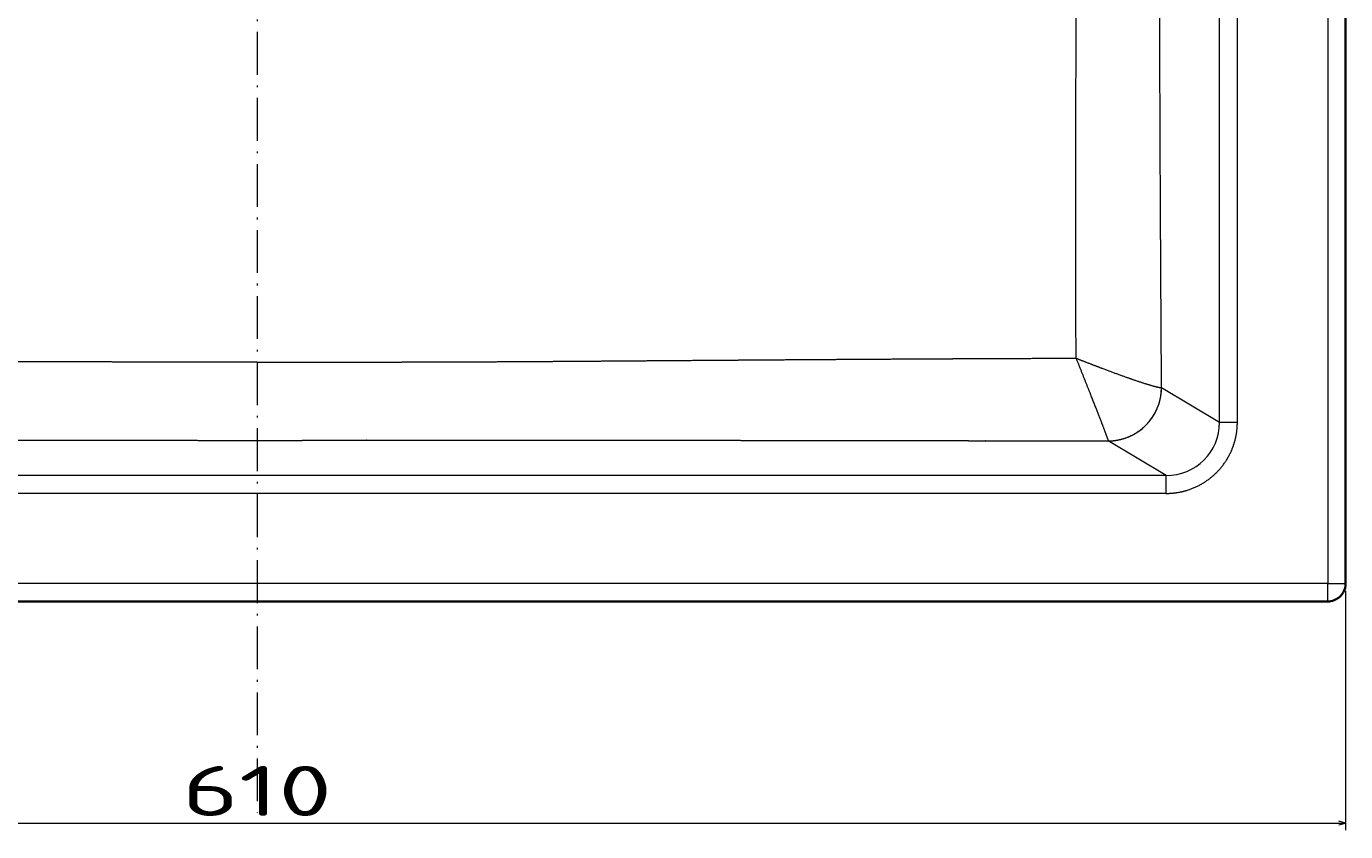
# Model space of a CAD drawing. Extents: x 83 to 1438, y 48 to 1100.
# Tile 2 of 9: x 393 to 763, y 48 to 274. Entities that reach past the tile are written whole.
import ezdxf
from ezdxf.enums import TextEntityAlignment as Align

# ---------------------------------------------------------------- set-up
doc = ezdxf.new("R2010")
doc.units = 0
doc.linetypes.add('DASHDOT', pattern=[18.5, 12, -3, 0.5, -3])
doc.layers.get('0').update_dxf_attribs({"lineweight": 13})
doc.styles.get("Standard").update_dxf_attribs({"font": 'isocp.shx'})
doc.dimstyles.get("Standard").update_dxf_attribs({"dimtxt": 2.5, "dimasz": 2.5, "dimexe": 1.25, "dimexo": 0.625, "dimtad": 1, "dimcen": 2.5, "dimadec": 0, "dimazin": 0, "dimtfac": 1, "dimtmove": 0, "dimatfit": 0, "dimfxl": 0, "dimarcsym": 0})

# ---------------------------------------------------------------- blocks, each defined once
blk = doc.blocks.new('*D')
at = {"color": 7, "lineweight": 13}
for p, q in [((155.97, 954.15), (97.1, 954.15)), ((99.1, 700.15), (99.1, 954.15)), ((528.53, 700.15), (97.1, 700.15)), ((455.97, 572.47), (103.65, 572.47)), ((105.65, 112.47), (105.65, 572.47)), ((425.63, 311.9), (533.73, 414.11)), ((152.97, 115.47), (152.97, 48.39)), ((762.97, 115.47), (762.97, 48.39)), ((455.97, 112.47), (103.65, 112.47)), ((152.97, 50.39), (762.97, 50.39))]:
    blk.add_line(p, q, dxfattribs=at)
for points in [[(99.62, 952.22), (99.1, 954.15), (98.58, 952.22)], [(98.58, 702.08), (99.1, 700.15), (99.62, 702.08)], [(106.17, 570.54), (105.65, 572.47), (105.13, 570.54)], [(489.26, 371.34), (490.3, 373.05), (488.55, 372.09)], [(426.68, 313.6), (425.63, 311.9), (427.39, 312.85)], [(105.13, 114.41), (105.65, 112.47), (106.17, 114.41)], [(154.9, 50.91), (152.97, 50.39), (154.9, 49.87)], [(761.04, 49.87), (762.97, 50.39), (761.04, 50.91)]]:
    blk.add_lwpolyline(points, dxfattribs=at)
for s, rotation, p, p2 in [('254', 90, (97.1, 806.14), (97.1, 848.17)), ('90', 43.3943, (512.68, 396.95), (532.36, 415.56)), ('%%c', 43.3943, (504.49, 389.21), (511.95, 396.26)), ('460', 90, (103.65, 321.46), (103.65, 363.49))]:
    blk.add_text(s, height=14, rotation=rotation, dxfattribs=at).set_placement(p, p2, align=Align.FIT)
blk.add_text('610', height=14, dxfattribs=at).set_placement((436.95, 52.39), (478.98, 52.39), align=Align.FIT)
blk = doc.blocks.new('BLOCK98')
at = {"color": 7, "lineweight": 13}
for p, q in [((300, -5), (300, -455)), ((274.67, -409.81), (274.67, -50.19)), ((269.69, -409.81), (269.69, -230)), ((0, -424.75), (-254.69, -424.75)), ((254.69, -424.75), (0, -424.75)), ((254.69, -429.74), (-254.69, -429.74)), ((300, -455), (-300, -455))]:
    blk.add_line(p, q, dxfattribs=at)
at = {"color": 7, "lineweight": 35}
for p, q in [((305, -5), (305, -455)), ((0, -460), (-300, -460)), ((0, -460), (300, -460))]:
    blk.add_line(p, q, dxfattribs=at)
at = {"color": 7, "lineweight": 13, "ltscale": 0.473941}
blk.add_line((253.43, -400.07), (269.69, -409.81), dxfattribs=at)
at = {"color": 7, "lineweight": 13, "ltscale": 0.124524}
blk.add_line((269.69, -409.81), (274.67, -409.81), dxfattribs=at)
at = {"color": 7, "lineweight": 13, "ltscale": 0.472165}
blk.add_line((254.69, -424.75), (238.48, -415.05), dxfattribs=at)
at = {"color": 7, "lineweight": 13, "ltscale": 0.124829}
blk.add_line((254.69, -429.74), (254.69, -424.75), dxfattribs=at)
at = {"color": 7, "lineweight": 13, "ltscale": 0.125}
for p, q in [((300, -455), (305, -455)), ((300, -460), (300, -455))]:
    blk.add_line(p, q, dxfattribs=at)
at = {"color": 7, "lineweight": 35, "ltscale": 0.001808}
blk.add_line((305, -455), (305, -455.07), dxfattribs=at)
at = {"color": 7, "lineweight": 35}
for centre, radius, start, end in [((300, -455), 5, 290.621, 353.5728), ((300.2, -455.02), 4.8, 353.516, 356.5486)]:
    blk.add_arc(centre, radius, start, end, dxfattribs=at)
at = {"color": 7, "lineweight": 13}
for centre, major_axis, ratio, start_param, end_param in [((238.48, -400.07), (-7.71, -12.87), 0.99484, 0.54223, 2.10822), ((254.59, -409.72), (12.98, -7.76), 0.991467, 5.253518, 6.819798), ((300, -455), (0, -5), 0.999848, 1.45863, 1.478933), ((-19.62, -455), (0, 5), 0.999657, 3.137284, 3.141593), ((-15.36, -455), (0, -5), 0.999657, 6.275174, 6.283185), ((15.36, -455), (0, 5), 0.999657, 3.141592, 3.149604), ((19.62, -455), (0, -5), 0.999657, 0, 0.0043), ((75.38, -455), (0, 5), 0.999657, 3.137283, 3.141593), ((79.64, -455), (0, -5), 0.999657, 6.275174, 6.283185), ((110.36, -455), (0, 5), 0.999657, 3.141594, 3.149606), ((114.62, -455), (0, -5), 0.999657, 6.283185, 6.287559), ((170.38, -455), (0, 5), 0.999657, 3.137286, 3.141592), ((174.64, -455), (0, -5), 0.999657, 6.275211, 6.283186), ((205.36, -455), (0, 5), 0.999657, 3.141594, 3.149606), ((209.62, -455), (0, -5), 0.999657, 6.283185, 6.287559), ((265.38, -455), (0, 5), 0.999657, 3.137286, 3.141592), ((269.64, -455), (0, -5), 0.999657, 6.275176, 6.283186), ((296, -455), (0, 5), 0.999848, 3.141593, 3.149607)]:
    blk.add_ellipse(centre, major_axis=major_axis, ratio=ratio, start_param=start_param, end_param=end_param, dxfattribs=at)
at = {"color": 7, "lineweight": 35}
for start_param, end_param in [(1.478933, 1.570796), (0, 0.359916)]:
    blk.add_ellipse((300, -455), major_axis=(0, -5), ratio=0.999848, start_param=start_param, end_param=end_param, dxfattribs=at)
at = {"color": 7, "lineweight": 13}
for points, knots in [([(229.46, -391.86), (229.45, -385.18), (229.45, -378.5), (229.45, -372.04), (229.45, -358.78), (229.45, -345.52), (229.45, -338.94), (229.45, -329.09), (229.45, -319.28), (229.45, -316.02), (229.46, -309.53), (229.46, -303.05), (229.46, -299.83), (229.46, -293.41), (229.46, -287.01), (229.46, -283.7), (229.47, -274.16), (229.47, -264.64), (229.47, -258.23), (229.47, -248.78), (229.47, -239.34), (229.47, -236.23), (229.47, -233.11), (229.47, -230)], [0, 0, 0, 0, 0, 0, 46.585315, 46.585315, 46.585315, 92.734957, 92.734957, 92.734957, 115.698055, 115.698055, 115.698055, 138.557193, 138.557193, 138.557193, 161.135268, 161.135268, 161.135268, 206.371341, 206.371341, 206.371341, 228.664705, 228.664705, 228.664705, 228.664705, 228.664705, 228.664705]), ([(253.42, -400.07), (253.38, -393.18), (253.34, -386.3), (253.29, -379.42), (253.25, -371.77), (253.21, -364.13), (253.2, -362.92), (253.19, -361.29), (253.18, -359.66), (253.18, -358.8), (253.17, -357.08), (253.16, -355.35), (253.16, -354.49), (253.15, -352.82), (253.14, -351.16), (253.13, -350.1), (253.07, -338.17), (253.02, -326.25), (252.98, -315.17), (252.94, -303.23), (252.91, -291.31), (252.9, -290.59), (252.9, -288.86), (252.9, -287.13), (252.89, -286.29), (252.89, -284.59), (252.89, -282.9), (252.88, -282.05), (252.86, -271.11), (252.84, -260.19), (252.83, -250.12), (252.82, -240.06), (252.82, -230)], [0, 0, 0, 0, 0, 0, 48.406414, 48.406414, 48.406414, 53.8322, 53.8322, 53.8322, 59.876962, 59.876962, 59.876962, 65.921728, 65.921728, 65.921728, 71.611047, 71.611047, 71.611047, 149.95953, 149.95953, 149.95953, 156.193511, 156.193511, 156.193511, 162.196428, 162.196428, 162.196428, 168.199344, 168.199344, 168.199344, 239.898498, 239.898498, 239.898498, 239.898498, 239.898498, 239.898498]), ([(0, -392.97), (-1.31, -392.97), (-2.62, -392.97), (-3.93, -392.97), (-7.44, -392.97), (-10.95, -392.96), (-11.94, -392.96), (-15.97, -392.96), (-20, -392.96), (-21.84, -392.96), (-23.85, -392.96), (-25.87, -392.96), (-26.05, -392.96), (-26.42, -392.96), (-26.79, -392.96), (-26.97, -392.96), (-27.52, -392.96), (-28.06, -392.95), (-28.42, -392.95), (-29.17, -392.95), (-29.92, -392.95), (-30.2, -392.95), (-34.16, -392.95), (-38.12, -392.94), (-41.71, -392.93), (-45.52, -392.92), (-49.33, -392.91), (-49.66, -392.91), (-50.47, -392.91), (-51.27, -392.91), (-51.79, -392.9), (-52.57, -392.9), (-53.36, -392.9), (-53.8, -392.9), (-54.31, -392.89), (-54.81, -392.89), (-55.09, -392.89), (-59.25, -392.88), (-63.42, -392.86), (-67.02, -392.84), (-71.37, -392.82), (-75.72, -392.79), (-76.3, -392.79), (-77.25, -392.78), (-78.21, -392.78), (-78.7, -392.77), (-79.73, -392.77), (-80.76, -392.76), (-81.05, -392.76), (-85.17, -392.73), (-89.31, -392.7), (-92.91, -392.68), (-98, -392.64), (-103.09, -392.61), (-104.58, -392.6), (-107.55, -392.57), (-110.53, -392.55), (-112.1, -392.54), (-116.86, -392.5), (-121.64, -392.47), (-124.93, -392.44), (-130.92, -392.4), (-136.92, -392.36), (-139.8, -392.33), (-146.19, -392.29), (-152.61, -392.25), (-156.58, -392.22), (-165.08, -392.17), (-173.62, -392.11), (-178.18, -392.09), (-184.03, -392.06), (-189.9, -392.03), (-191.4, -392.02), (-192.98, -392.01), (-194.57, -392), (-195.14, -392), (-196.26, -391.99), (-197.38, -391.99), (-197.94, -391.99), (-204.56, -391.96), (-211.19, -391.93), (-217.27, -391.9), (-223.36, -391.88), (-229.46, -391.86)], [0, 0, 0, 0, 0, 0, 9.445515, 9.445515, 9.445515, 25.362343, 25.362343, 25.362343, 38.645161, 38.645161, 38.645161, 39.973448, 39.973448, 39.973448, 41.301735, 41.301735, 41.301735, 43.958328, 43.958328, 43.958328, 46.767531, 46.767531, 46.767531, 72.583451, 72.583451, 72.583451, 74.484332, 74.484332, 74.484332, 78.488517, 78.488517, 78.488517, 80.163487, 80.163487, 80.163487, 82.146852, 82.146852, 82.146852, 110.322149, 110.322149, 110.322149, 113.674329, 113.674329, 113.674329, 117.201964, 117.201964, 117.201964, 121.078451, 121.078451, 121.078451, 146.922124, 146.922124, 146.922124, 157.610661, 157.610661, 157.610661, 168.181517, 168.181517, 168.181517, 191.453628, 191.453628, 191.453628, 210.499305, 210.499305, 210.499305, 236.304337, 236.304337, 236.304337, 269.644636, 269.644636, 269.644636, 276.704328, 276.704328, 276.704328, 280.557786, 280.557786, 280.557786, 284.411243, 284.411243, 284.411243, 325.945409, 325.945409, 325.945409, 325.945409, 325.945409, 325.945409]), ([(0, -392.97), (1.31, -392.97), (2.62, -392.97), (3.93, -392.97), (7.44, -392.97), (10.95, -392.96), (11.94, -392.96), (15.97, -392.96), (20, -392.96), (21.84, -392.96), (23.85, -392.96), (25.87, -392.96), (26.05, -392.96), (26.42, -392.96), (26.79, -392.96), (26.97, -392.96), (27.52, -392.96), (28.06, -392.95), (28.42, -392.95), (29.17, -392.95), (29.92, -392.95), (30.2, -392.95), (34.16, -392.95), (38.12, -392.94), (41.71, -392.93), (45.52, -392.92), (49.33, -392.91), (49.66, -392.91), (50.47, -392.91), (51.27, -392.91), (51.79, -392.9), (52.57, -392.9), (53.36, -392.9), (53.8, -392.9), (54.31, -392.89), (54.81, -392.89), (55.09, -392.89), (59.25, -392.88), (63.42, -392.86), (67.02, -392.84), (71.37, -392.82), (75.72, -392.79), (76.3, -392.79), (77.25, -392.78), (78.21, -392.78), (78.7, -392.77), (79.73, -392.77), (80.76, -392.76), (81.05, -392.76), (85.17, -392.73), (89.31, -392.7), (92.91, -392.68), (98, -392.64), (103.09, -392.61), (104.58, -392.6), (107.55, -392.57), (110.53, -392.55), (112.1, -392.54), (116.86, -392.5), (121.64, -392.47), (124.93, -392.44), (130.92, -392.4), (136.92, -392.36), (139.8, -392.33), (146.19, -392.29), (152.61, -392.25), (156.58, -392.22), (165.08, -392.17), (173.62, -392.11), (178.18, -392.09), (184.03, -392.06), (189.9, -392.03), (191.4, -392.02), (192.98, -392.01), (194.57, -392), (195.14, -392), (196.26, -391.99), (197.38, -391.99), (197.94, -391.99), (204.56, -391.96), (211.19, -391.93), (217.27, -391.9), (223.36, -391.88), (229.46, -391.86)], [0, 0, 0, 0, 0, 0, 9.445515, 9.445515, 9.445515, 25.362343, 25.362343, 25.362343, 38.645161, 38.645161, 38.645161, 39.973448, 39.973448, 39.973448, 41.301735, 41.301735, 41.301735, 43.958328, 43.958328, 43.958328, 46.767531, 46.767531, 46.767531, 72.583451, 72.583451, 72.583451, 74.484333, 74.484333, 74.484333, 78.488517, 78.488517, 78.488517, 80.16352, 80.16352, 80.16352, 82.146885, 82.146885, 82.146885, 110.322183, 110.322183, 110.322183, 113.67436, 113.67436, 113.67436, 117.201995, 117.201995, 117.201995, 121.078497, 121.078497, 121.078497, 146.92217, 146.92217, 146.92217, 157.610707, 157.610707, 157.610707, 168.181563, 168.181563, 168.181563, 191.453674, 191.453674, 191.453674, 210.499351, 210.499351, 210.499351, 236.304383, 236.304383, 236.304383, 269.644682, 269.644682, 269.644682, 276.704373, 276.704373, 276.704373, 280.557831, 280.557831, 280.557831, 284.411289, 284.411289, 284.411289, 325.945454, 325.945454, 325.945454, 325.945454, 325.945454, 325.945454]), ([(229.46, -391.86), (231.43, -392.64), (233.4, -393.41), (235.36, -394.16), (238.54, -395.36), (241.61, -396.49), (242.79, -396.91), (245.92, -398.02), (248.78, -398.97), (250.47, -399.5), (252.17, -399.96), (253.09, -400.08), (253.24, -400.09), (253.35, -400.09), (253.42, -400.07)], [0, 0, 0, 0, 0, 0, 15.633427, 15.633427, 15.633427, 25.65565, 25.65565, 25.65565, 42.741646, 42.741646, 42.741646, 46.825456, 46.825456, 46.825456, 46.825456, 46.825456, 46.825456]), ([(229.46, -391.86), (230.5, -394.46), (231.54, -397.05), (232.54, -399.59), (234.06, -403.43), (235.46, -407), (235.93, -408.2), (236.87, -410.64), (237.66, -412.7), (238.01, -413.65), (238.32, -414.51), (238.45, -414.92), (238.47, -414.97), (238.48, -415.02), (238.48, -415.04)], [0, 0, 0, 0, 0, 0, 20.679032, 20.679032, 20.679032, 31.7295, 31.7295, 31.7295, 44.205472, 44.205472, 44.205472, 46.686404, 46.686404, 46.686404, 46.686404, 46.686404, 46.686404]), ([(238.48, -415.04), (240, -415.04), (241.52, -414.84), (243, -414.44), (245.84, -413.29), (248.3, -411.46), (249.41, -410.4), (251.34, -408), (252.62, -405.21), (253.07, -403.74), (253.36, -402.1), (253.42, -400.45), (253.42, -400.32), (253.42, -400.19), (253.42, -400.07)], [0, 0, 0, 0, 0, 0, 10.818014, 10.818014, 10.818014, 21.660652, 21.660652, 21.660652, 32.507889, 32.507889, 32.507889, 33.416213, 33.416213, 33.416213, 33.416213, 33.416213, 33.416213]), ([(254.69, -429.74), (256.66, -429.74), (258.63, -429.5), (260.57, -429.02), (264.27, -427.58), (267.52, -425.29), (268.99, -423.95), (271.57, -420.94), (273.33, -417.39), (273.99, -415.52), (274.49, -413.22), (274.65, -410.9), (274.66, -410.53), (274.67, -410.17), (274.67, -409.81)], [0, 0, 0, 0, 0, 0, 13.993044, 13.993044, 13.993044, 27.945551, 27.945551, 27.945551, 41.886305, 41.886305, 41.886305, 44.455847, 44.455847, 44.455847, 44.455847, 44.455847, 44.455847]), ([(-238.48, -415.05), (-229.46, -415.03), (-220.44, -415.01), (-211.43, -414.99), (-202.38, -414.97), (-193.33, -414.96), (-193.3, -414.96), (-193.2, -414.96), (-193.11, -414.96), (-193.06, -414.96), (-192.97, -414.95), (-192.9, -414.95), (-192.87, -414.95), (-192.79, -414.95), (-192.69, -414.95), (-192.61, -414.95), (-192.49, -414.95), (-192.37, -414.95), (-192.34, -414.95), (-192.25, -414.95), (-192.15, -414.95), (-192.08, -414.95), (-191.95, -414.95), (-191.81, -414.95), (-191.74, -414.95), (-191.6, -414.95), (-191.46, -414.95), (-191.42, -414.95), (-191.3, -414.95), (-191.18, -414.95), (-191.12, -414.95), (-190.99, -414.95), (-190.87, -414.95), (-190.8, -414.95), (-190.65, -414.95), (-190.5, -414.95), (-190.43, -414.95), (-190.19, -414.95), (-189.96, -414.95), (-189.8, -414.95), (-189.3, -414.95), (-188.79, -414.95), (-188.28, -414.95), (-181.62, -414.93), (-174.97, -414.92), (-168.66, -414.91), (-162.32, -414.91), (-155.98, -414.9), (-155.94, -414.9), (-155.85, -414.9), (-155.77, -414.9), (-155.73, -414.9), (-155.61, -414.9), (-155.51, -414.9), (-155.47, -414.9), (-155.35, -414.9), (-155.18, -414.9), (-155.09, -414.9), (-154.54, -414.89), (-154, -414.89), (-153.55, -414.89), (-153.02, -414.89), (-152.49, -414.89), (-152.43, -414.89), (-152.29, -414.89), (-152.15, -414.89), (-152.08, -414.89), (-151.96, -414.89), (-151.84, -414.89), (-151.79, -414.89), (-149.82, -414.89), (-147.86, -414.89), (-145.96, -414.88), (-143.99, -414.88), (-142.03, -414.88), (-141.97, -414.88), (-141.8, -414.88), (-141.64, -414.88), (-141.53, -414.88), (-141.31, -414.88), (-141.09, -414.88), (-141.02, -414.88), (-140.68, -414.88), (-140.34, -414.88), (-140.15, -414.88), (-139.72, -414.88), (-139.3, -414.88), (-139.11, -414.88), (-138.87, -414.88), (-138.64, -414.88), (-138.61, -414.88), (-138.48, -414.88), (-138.35, -414.88), (-138.25, -414.88), (-138.12, -414.88), (-138, -414.88), (-137.96, -414.88), (-132.38, -414.87), (-126.8, -414.86), (-121.27, -414.86), (-115.65, -414.86), (-110.04, -414.85), (-109.97, -414.85), (-109.83, -414.85), (-109.68, -414.85), (-109.6, -414.85), (-109.46, -414.85), (-109.32, -414.85), (-109.22, -414.85), (-109.01, -414.85), (-108.79, -414.85), (-108.65, -414.85), (-108.37, -414.85), (-108.08, -414.85), (-107.94, -414.85), (-107.61, -414.85), (-107.28, -414.85), (-107.04, -414.85), (-106.66, -414.85), (-106.27, -414.85), (-106.08, -414.85), (-105.61, -414.85), (-105.14, -414.85), (-104.87, -414.85), (-104.57, -414.85), (-104.28, -414.85), (-104.26, -414.85), (-104.22, -414.85), (-104.19, -414.85), (-104.17, -414.85), (-104.09, -414.85), (-104.02, -414.85), (-103.97, -414.85), (-103.88, -414.85), (-103.8, -414.85), (-103.77, -414.85), (-103.68, -414.85), (-103.58, -414.85), (-103.54, -414.85), (-103.44, -414.85), (-103.34, -414.85), (-103.29, -414.85), (-103.17, -414.85), (-103.04, -414.85), (-102.96, -414.85), (-102.8, -414.85), (-102.64, -414.85), (-102.56, -414.85), (-102.24, -414.85), (-101.92, -414.85), (-101.65, -414.85), (-101.32, -414.85), (-101, -414.85), (-100.92, -414.85), (-100.74, -414.85), (-100.57, -414.85), (-100.48, -414.85), (-100.3, -414.85), (-100.13, -414.85), (-100.04, -414.85), (-97.08, -414.85), (-94.12, -414.85), (-91.24, -414.85), (-88.35, -414.85), (-85.45, -414.85), (-85.43, -414.85), (-85.39, -414.85), (-85.35, -414.85), (-85.32, -414.85), (-85.23, -414.85), (-85.14, -414.85), (-85.09, -414.85), (-85, -414.85), (-84.91, -414.85), (-84.86, -414.85), (-84.76, -414.85), (-84.65, -414.85), (-84.61, -414.85), (-84.38, -414.85), (-84.15, -414.85), (-83.97, -414.85), (-83.58, -414.85), (-83.19, -414.85), (-82.98, -414.85), (-82.62, -414.85), (-82.25, -414.85), (-82.1, -414.85), (-81.78, -414.85), (-81.46, -414.85), (-81.38, -414.85), (-80.8, -414.85), (-80.23, -414.85), (-79.82, -414.85), (-79.38, -414.85), (-78.94, -414.85), (-78.91, -414.85), (-78.83, -414.85), (-78.75, -414.85), (-78.7, -414.85), (-78.62, -414.85), (-78.54, -414.85), (-78.5, -414.85), (-78.37, -414.85), (-78.21, -414.85), (-78.1, -414.85), (-77.94, -414.85), (-77.81, -414.85), (-77.78, -414.85), (-77.72, -414.85), (-77.66, -414.85), (-77.63, -414.85), (-77.56, -414.85), (-77.48, -414.85), (-77.44, -414.85), (-77.36, -414.85), (-77.27, -414.85), (-77.23, -414.85), (-77.05, -414.85), (-76.87, -414.85), (-76.77, -414.85), (-76.49, -414.85), (-76.2, -414.85), (-76.06, -414.85), (-75.86, -414.85), (-75.66, -414.85), (-75.61, -414.85), (-75.5, -414.85), (-75.41, -414.85), (-75.37, -414.85), (-75.3, -414.85), (-75.27, -414.85), (-75.26, -414.85), (-75.2, -414.85), (-75.1, -414.85), (-75.05, -414.85), (-74.97, -414.85), (-74.88, -414.85), (-74.85, -414.85), (-74.68, -414.85), (-74.52, -414.85), (-74.37, -414.85), (-74.14, -414.85), (-73.91, -414.85), (-73.83, -414.85), (-70.11, -414.85), (-66.39, -414.85), (-62.75, -414.85), (-59.01, -414.85), (-55.26, -414.86), (-55.16, -414.86), (-54.95, -414.86), (-54.75, -414.86), (-54.6, -414.86), (-54.35, -414.86), (-54.09, -414.86), (-53.92, -414.86), (-53.7, -414.86), (-53.48, -414.86), (-53.43, -414.86), (-53.27, -414.86), (-53.11, -414.86), (-53.02, -414.86), (-52.87, -414.86), (-52.71, -414.86), (-52.66, -414.86), (-52.43, -414.86), (-52.19, -414.86), (-52.01, -414.86), (-51.77, -414.86), (-51.53, -414.86), (-51.47, -414.86), (-51.33, -414.86), (-51.19, -414.86), (-51.13, -414.86), (-51, -414.86), (-50.87, -414.86), (-50.82, -414.86), (-50.7, -414.86), (-50.59, -414.86), (-50.53, -414.86), (-50.41, -414.86), (-50.3, -414.86), (-50.24, -414.86), (-50.14, -414.86), (-50.07, -414.86), (-50.04, -414.86), (-49.95, -414.86), (-49.81, -414.86), (-49.73, -414.86), (-49.59, -414.86), (-49.45, -414.86), (-49.39, -414.86), (-45.94, -414.86), (-42.49, -414.86), (-38.93, -414.86), (-35.24, -414.87), (-31.54, -414.87), (-31.42, -414.87), (-31.07, -414.87), (-30.72, -414.87), (-30.65, -414.87), (-30.53, -414.87), (-30.4, -414.87), (-30.34, -414.87), (-30.18, -414.87), (-30.03, -414.87), (-29.93, -414.87), (-29.81, -414.87), (-29.68, -414.87), (-29.65, -414.87), (-29.56, -414.87), (-29.49, -414.87), (-29.45, -414.87), (-29.36, -414.87), (-29.31, -414.87), (-29.3, -414.87), (-29.23, -414.87), (-29.14, -414.87), (-29.11, -414.87), (-29.06, -414.87), (-29, -414.87), (-28.98, -414.87), (-28.95, -414.87), (-28.91, -414.87), (-28.89, -414.87), (-28.82, -414.87), (-28.75, -414.87), (-28.7, -414.87), (-28.59, -414.87), (-28.48, -414.87), (-28.42, -414.87), (-28.33, -414.87), (-28.24, -414.87), (-28.2, -414.87), (-28.13, -414.87), (-28.06, -414.87), (-28.02, -414.87), (-27.91, -414.87), (-27.8, -414.87), (-27.73, -414.87), (-27.55, -414.87), (-27.36, -414.87), (-27.26, -414.87), (-27.04, -414.87), (-26.82, -414.87), (-26.71, -414.87), (-26.44, -414.87), (-26.16, -414.87), (-26, -414.87), (-20.7, -414.87), (-15.4, -414.87), (-10.27, -414.88), (-5.14, -414.88), (0, -414.88)], [0, 0, 0, 0, 0, 0, 63.449675, 63.449675, 63.449675, 63.708588, 63.708588, 63.708588, 64.134123, 64.134123, 64.134123, 64.558622, 64.558622, 64.558622, 65.195274, 65.195274, 65.195274, 65.407482, 65.407482, 65.407482, 65.826208, 65.826208, 65.826208, 66.248457, 66.248457, 66.248457, 66.703723, 66.703723, 66.703723, 67.126156, 67.126156, 67.126156, 67.677989, 67.677989, 67.677989, 68.251039, 68.251039, 68.251039, 69.354241, 69.354241, 69.354241, 71.81769, 71.81769, 71.81769, 116.254764, 116.254764, 116.254764, 116.551934, 116.551934, 116.551934, 116.849104, 116.849104, 116.849104, 117.514527, 117.514527, 117.514527, 118.171193, 118.171193, 118.171193, 121.40597, 121.40597, 121.40597, 121.926445, 121.926445, 121.926445, 122.427076, 122.427076, 122.427076, 122.802552, 122.802552, 122.802552, 136.272317, 136.272317, 136.272317, 136.694707, 136.694707, 136.694707, 137.44596, 137.44596, 137.44596, 138.275103, 138.275103, 138.275103, 139.828976, 139.828976, 139.828976, 141.189086, 141.189086, 141.189086, 141.473925, 141.473925, 141.473925, 142.001097, 142.001097, 142.001097, 142.272976, 142.272976, 142.272976, 181.407779, 181.407779, 181.407779, 181.949214, 181.949214, 181.949214, 182.481343, 182.481343, 182.481343, 182.968755, 182.968755, 182.968755, 184.046098, 184.046098, 184.046098, 185.110334, 185.110334, 185.110334, 186.42804, 186.42804, 186.42804, 187.819621, 187.819621, 187.819621, 189.745465, 189.745465, 189.745465, 189.883028, 189.883028, 189.883028, 190.020591, 190.020591, 190.020591, 190.427427, 190.427427, 190.427427, 190.837104, 190.837104, 190.837104, 191.180503, 191.180503, 191.180503, 191.517607, 191.517607, 191.517607, 192.068261, 192.068261, 192.068261, 192.618915, 192.618915, 192.618915, 194.232924, 194.232924, 194.232924, 194.849703, 194.849703, 194.849703, 195.466483, 195.466483, 195.466483, 196.083262, 196.083262, 196.083262, 216.431515, 216.431515, 216.431515, 216.58567, 216.58567, 216.58567, 216.739826, 216.739826, 216.739826, 217.268482, 217.268482, 217.268482, 217.733601, 217.733601, 217.733601, 218.067035, 218.067035, 218.067035, 219.348976, 219.348976, 219.348976, 220.783666, 220.783666, 220.783666, 221.859734, 221.859734, 221.859734, 223.05861, 223.05861, 223.05861, 225.927842, 225.927842, 225.927842, 226.175126, 226.175126, 226.175126, 226.549003, 226.549003, 226.549003, 226.924088, 226.924088, 226.924088, 227.685555, 227.685555, 227.685555, 228.038655, 228.038655, 228.038655, 228.391851, 228.391851, 228.391851, 228.704435, 228.704435, 228.704435, 229.017018, 229.017018, 229.017018, 230.00843, 230.00843, 230.00843, 231.07304, 231.07304, 231.07304, 231.437981, 231.437981, 231.437981, 231.868193, 231.868193, 231.868193, 232.399393, 232.399393, 232.399393, 232.792946, 232.792946, 232.792946, 232.989724, 232.989724, 232.989724, 234.001987, 234.001987, 234.001987, 234.600153, 234.600153, 234.600153, 260.376855, 260.376855, 260.376855, 261.1339, 261.1339, 261.1339, 261.81841, 261.81841, 261.81841, 262.954305, 262.954305, 262.954305, 263.344005, 263.344005, 263.344005, 264.116382, 264.116382, 264.116382, 264.506935, 264.506935, 264.506935, 265.783468, 265.783468, 265.783468, 266.243113, 266.243113, 266.243113, 266.692136, 266.692136, 266.692136, 267.098895, 267.098895, 267.098895, 267.496713, 267.496713, 267.496713, 268.026024, 268.026024, 268.026024, 268.679436, 268.679436, 268.679436, 269.321689, 269.321689, 269.321689, 269.685133, 269.685133, 269.685133, 293.822134, 293.822134, 293.822134, 295.846177, 295.846177, 295.846177, 296.300729, 296.300729, 296.300729, 296.764155, 296.764155, 296.764155, 297.445959, 297.445959, 297.445959, 297.679251, 297.679251, 297.679251, 298.052548, 298.052548, 298.052548, 298.604486, 298.604486, 298.604486, 298.872641, 298.872641, 298.872641, 299.006727, 299.006727, 299.006727, 299.140813, 299.140813, 299.140813, 299.492505, 299.492505, 299.492505, 299.844196, 299.844196, 299.844196, 300.103389, 300.103389, 300.103389, 300.362582, 300.362582, 300.362582, 300.880881, 300.880881, 300.880881, 301.67507, 301.67507, 301.67507, 302.451214, 302.451214, 302.451214, 303.613322, 303.613322, 303.613322, 339.959999, 339.959999, 339.959999, 339.959999, 339.959999, 339.959999]), ([(0, -414.88), (1.17, -414.88), (2.34, -414.88), (3.5, -414.88), (4.78, -414.88), (6.07, -414.88), (6.18, -414.88), (6.41, -414.88), (6.64, -414.88), (6.76, -414.88), (7.15, -414.88), (7.56, -414.88), (7.86, -414.88), (8.28, -414.88), (8.7, -414.88), (8.83, -414.88), (9.03, -414.88), (9.23, -414.88), (9.3, -414.88), (9.79, -414.88), (10.29, -414.88), (10.72, -414.88), (11.72, -414.88), (12.72, -414.87), (13.16, -414.87), (14.54, -414.87), (15.92, -414.87), (16.72, -414.87), (18.14, -414.87), (19.57, -414.87), (20.19, -414.87), (21.75, -414.87), (23.32, -414.87), (24.28, -414.87), (25.35, -414.87), (26.42, -414.87), (26.53, -414.87), (26.76, -414.87), (26.99, -414.87), (27.1, -414.87), (27.33, -414.87), (27.56, -414.87), (27.64, -414.87), (28.11, -414.87), (28.57, -414.87), (28.91, -414.87), (29.37, -414.87), (29.82, -414.87), (29.94, -414.87), (30.17, -414.87), (30.39, -414.87), (30.49, -414.87), (30.72, -414.87), (30.94, -414.87), (31.06, -414.87), (34.79, -414.87), (38.52, -414.86), (42.18, -414.86), (46.21, -414.86), (50.25, -414.86), (50.54, -414.86), (51.31, -414.86), (52.07, -414.86), (52.41, -414.86), (52.8, -414.86), (53.2, -414.86), (53.25, -414.86), (53.39, -414.86), (53.54, -414.86), (53.63, -414.86), (53.8, -414.86), (53.98, -414.86), (54.07, -414.86), (54.22, -414.86), (54.37, -414.86), (54.43, -414.86), (54.51, -414.86), (54.6, -414.86), (54.62, -414.86), (54.68, -414.86), (54.73, -414.86), (54.76, -414.86), (56.75, -414.85), (58.74, -414.85), (60.62, -414.85), (63.12, -414.85), (65.63, -414.85), (66.19, -414.85), (67.03, -414.85), (67.87, -414.85), (68.15, -414.85), (69.56, -414.85), (70.96, -414.85), (72.09, -414.85), (73.64, -414.85), (75.19, -414.85), (75.58, -414.85), (76.47, -414.85), (77.36, -414.85), (77.64, -414.85), (78.81, -414.85), (79.99, -414.85), (80.31, -414.85), (81.65, -414.85), (83, -414.85), (83.63, -414.85), (88.39, -414.85), (93.15, -414.85), (97.28, -414.85), (101.91, -414.85), (106.54, -414.85), (106.92, -414.85), (107.89, -414.85), (108.86, -414.85), (109.33, -414.85), (110.14, -414.85), (110.96, -414.85), (111.31, -414.85), (112, -414.85), (112.69, -414.86), (113.03, -414.86), (116.53, -414.86), (120.03, -414.86), (123.19, -414.86), (126.74, -414.86), (130.29, -414.87), (130.68, -414.87), (133.38, -414.87), (136.1, -414.87), (138.57, -414.88), (142.11, -414.88), (145.63, -414.88), (146.68, -414.89), (149.07, -414.89), (151.48, -414.89), (152.67, -414.89), (154.44, -414.89), (156.21, -414.9), (156.8, -414.9), (157.98, -414.9), (159.16, -414.9), (159.75, -414.9), (161.51, -414.9), (163.28, -414.91), (164.46, -414.91), (170.4, -414.92), (176.35, -414.93), (181.51, -414.93), (187.41, -414.94), (193.32, -414.96), (194.45, -414.96), (195.74, -414.96), (197.02, -414.96), (197.19, -414.96), (197.67, -414.96), (198.16, -414.96), (198.48, -414.96), (199.7, -414.97), (200.94, -414.97), (201.91, -414.97), (203.16, -414.97), (204.38, -414.98), (204.69, -414.98), (211.64, -414.99), (218.6, -415), (225.21, -415.02), (231.85, -415.03), (238.48, -415.05)], [0, 0, 0, 0, 0, 0, 8.32651, 8.32651, 8.32651, 9.149009, 9.149009, 9.149009, 9.971508, 9.971508, 9.971508, 11.828937, 11.828937, 11.828937, 12.768597, 12.768597, 12.768597, 13.238428, 13.238428, 13.238428, 16.305859, 16.305859, 16.305859, 20.387285, 20.387285, 20.387285, 26.225395, 26.225395, 26.225395, 30.603942, 30.603942, 30.603942, 37.445526, 37.445526, 37.445526, 38.266538, 38.266538, 38.266538, 39.092079, 39.092079, 39.092079, 39.970864, 39.970864, 39.970864, 42.433966, 42.433966, 42.433966, 43.25499, 43.25499, 43.25499, 44.076116, 44.076116, 44.076116, 44.897241, 44.897241, 44.897241, 70.73981, 70.73981, 70.73981, 73.851675, 73.851675, 73.851675, 76.262694, 76.262694, 76.262694, 76.689123, 76.689123, 76.689123, 77.223315, 77.223315, 77.223315, 77.760041, 77.760041, 77.760041, 78.144481, 78.144481, 78.144481, 78.336707, 78.336707, 78.336707, 78.528932, 78.528932, 78.528932, 92.633787, 92.633787, 92.633787, 96.669639, 96.669639, 96.669639, 98.687565, 98.687565, 98.687565, 106.75926, 106.75926, 106.75926, 109.840336, 109.840336, 109.840336, 113.123244, 113.123244, 113.123244, 118.220867, 118.220867, 118.220867, 122.761147, 122.761147, 122.761147, 152.272961, 152.272961, 152.272961, 155.84411, 155.84411, 155.84411, 159.249351, 159.249351, 159.249351, 161.709799, 161.709799, 161.709799, 164.170248, 164.170248, 164.170248, 186.578166, 186.578166, 186.578166, 189.339264, 189.339264, 189.339264, 205.747851, 205.747851, 205.747851, 214.254555, 214.254555, 214.254555, 222.537857, 222.537857, 222.537857, 226.679486, 226.679486, 226.679486, 230.821115, 230.821115, 230.821115, 239.104371, 239.104371, 239.104371, 272.54614, 272.54614, 272.54614, 280.41402, 280.41402, 280.41402, 281.539059, 281.539059, 281.539059, 283.789137, 283.789137, 283.789137, 289.857558, 289.857558, 289.857558, 292.206478, 292.206478, 292.206478, 338.34106, 338.34106, 338.34106, 338.34106, 338.34106, 338.34106])]:
    blk.add_open_spline(points, degree=5, knots=knots, dxfattribs=at)

msp = doc.modelspace()

# ---------------------------------------------------------------- linework, layer by layer
at = {"color": 7, "linetype": 'DASHDOT', "lineweight": 13}
msp.add_line((457.969, 604.994), (457.969, 53.338), dxfattribs=at)

# ---------------------------------------------------------------- block references
at = {"lineweight": 0}
msp.add_blockref('BLOCK98', (457.969, 572.473), dxfattribs=at)

# ---------------------------------------------------------------- dimensions: what is measured, and where the dimension line sits
at = {"color": 0, "lineweight": 0}
dim = msp.add_diameter_dim_2p(p1=(425.633, 311.901), p2=(490.304, 373.045), text='%%c90', dimstyle='Standard', dxfattribs=at)
dim.commit()
dim.dimension.update_dxf_attribs({"geometry": '*D', "text_midpoint": (519.798, 400.93), "dimtype": 163})
for base, p1, p2, angle, middle, dimtype in [((105.649, 572.473), (457.969, 112.473), (457.969, 572.473), 90, (105.649, 342.473), 161), ((152.968, 50.388), (762.97, 117.473), (152.968, 117.473), 180, (457.969, 50.388), 161), ((99.098, 954.151), (530.528, 700.151), (157.968, 954.151), 89.99952, (99.098, 827.151), 160)]:
    dim = msp.add_linear_dim(base=base, p1=p1, p2=p2, angle=angle, dimstyle='Standard', dxfattribs=at)
    dim.commit()
    dim.dimension.update_dxf_attribs({"geometry": '*D', "text_midpoint": middle, "dimtype": dimtype})

doc.saveas('drawing.dxf')
